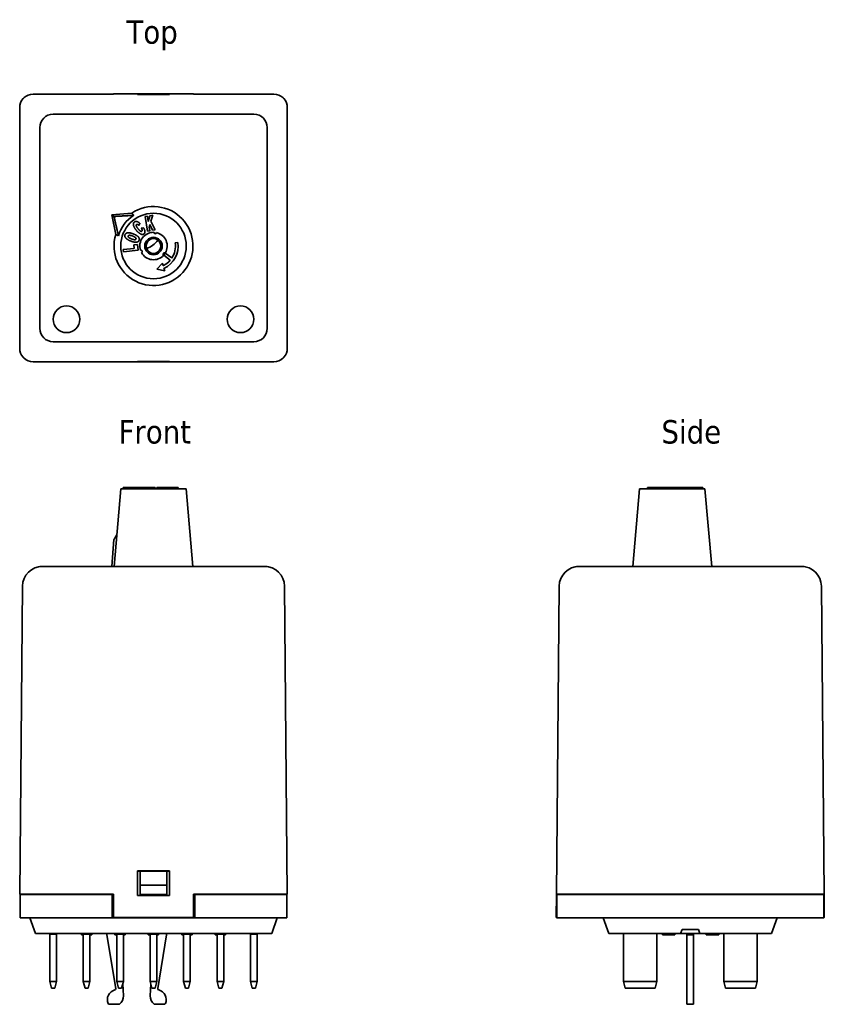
# Model space of a CAD drawing. Header units: millimetres. Extents: x 40 to 160, y 123 to 270.
import ezdxf

# ---------------------------------------------------------------- set-up
doc = ezdxf.new("R2010")
doc.units = ezdxf.units.MM
doc.layers.add('Symbol (ISO)', color=7, linetype='Continuous', lineweight=25)
doc.layers.add('Visible (ISO)', color=7, linetype='Continuous', lineweight=35)
doc.styles.add('Label Text (ISO)', font='TAHOMA.TTF')

msp = doc.modelspace()

# ---------------------------------------------------------------- linework, layer by layer
at = {"layer": 'Visible (ISO)'}
for p, q in [((41.93, 259.28), (53.93, 259.28)), ((65.93, 259.32), (53.93, 259.32)), ((53.93, 259.32), (53.93, 259.28)), ((57.53, 259.29), (62.33, 259.29)), ((57.53, 259.25), (57.53, 259.29)), ((62.33, 259.25), (57.53, 259.25)), ((62.33, 259.29), (62.33, 259.25)), ((65.93, 259.28), (65.93, 259.32)), ((65.93, 259.28), (77.93, 259.28)), ((39.93, 257.28), (39.93, 221.28)), ((44.93, 256.28), (74.93, 256.28)), ((79.93, 257.28), (79.93, 221.28)), ((42.93, 224.28), (42.93, 254.28)), ((76.93, 254.28), (76.93, 224.28)), ((56.68, 241.51), (53.68, 241.25)), ((53.68, 241.25), (54.29, 238.3)), ((54.02, 241), (53.68, 241.25)), ((57.9, 239.96), (57.75, 239.67)), ((58.67, 240.99), (59.01, 241.04)), ((59.03, 238.82), (58.67, 240.99)), ((59.01, 241.04), (59.15, 240.22)), ((59.15, 240.22), (59.36, 241.1)), ((59.36, 241.1), (59.81, 241.17)), ((59.81, 241.17), (59.55, 240.29)), ((59.55, 240.29), (60.18, 239.01)), ((58.08, 239.27), (58.43, 239.32)), ((59.37, 238.87), (59.03, 238.82)), ((59.39, 239.79), (59.28, 239.4)), ((59.28, 239.4), (59.37, 238.87)), ((59.77, 238.94), (59.39, 239.79)), ((60.18, 239.01), (59.77, 238.94)), ((63.17, 237.05), (63.57, 237.11)), ((55.41, 236.05), (57.06, 236.22)), ((55.45, 235.71), (55.41, 236.05)), ((57.64, 235.94), (55.45, 235.71)), ((57.01, 236.75), (57.55, 236.81)), ((57.06, 236.22), (57.01, 236.75)), ((57.55, 236.81), (57.64, 235.94)), ((61.69, 235.52), (62.67, 234.79)), ((60.43, 233.14), (61.25, 234.02)), ((61.25, 234.02), (61.37, 233.64)), ((62.43, 234.47), (61.45, 235.2)), ((61.6, 232.87), (60.43, 233.14)), ((61.49, 233.25), (61.6, 232.87)), ((74.93, 222.28), (44.93, 222.28)), ((53.93, 219.28), (41.93, 219.28)), ((53.93, 219.28), (53.93, 219.25)), ((57.53, 219.32), (62.33, 219.32)), ((57.53, 219.28), (57.53, 219.32)), ((62.33, 219.32), (62.33, 219.28)), ((77.93, 219.28), (65.93, 219.28)), ((65.93, 219.25), (65.93, 219.28)), ((65.93, 219.25), (53.93, 219.25)), ((62.33, 219.28), (57.53, 219.28)), ((55.03, 200.29), (54.03, 188.69)), ((55.03, 200.29), (64.83, 200.29)), ((55.41, 200.29), (55.41, 200.49)), ((55.45, 200.49), (55.41, 200.49)), ((57.64, 200.49), (55.45, 200.49)), ((55.45, 200.29), (55.45, 200.49)), ((57.64, 200.29), (57.64, 200.49)), ((57.82, 200.29), (57.82, 200.49)), ((58.66, 200.29), (58.66, 200.49)), ((59.03, 200.49), (58.67, 200.49)), ((58.67, 200.29), (58.67, 200.49)), ((59.37, 200.49), (59.03, 200.49)), ((59.03, 200.29), (59.03, 200.49)), ((59.39, 200.49), (59.37, 200.49)), ((59.37, 200.29), (59.37, 200.49)), ((59.77, 200.49), (59.39, 200.49)), ((59.39, 200.29), (59.39, 200.49)), ((60.18, 200.49), (59.77, 200.49)), ((59.77, 200.29), (59.77, 200.49)), ((60.18, 200.29), (60.18, 200.49)), ((60.43, 200.29), (60.43, 200.49)), ((61.6, 200.49), (60.43, 200.49)), ((61.6, 200.49), (63.61, 200.49)), ((61.6, 200.29), (61.6, 200.49)), ((63.61, 200.29), (63.61, 200.49)), ((64.83, 200.29), (65.83, 188.69)), ((132.55, 200.29), (131.55, 188.69)), ((132.55, 200.29), (142.35, 200.29)), ((134.12, 200.49), (133.74, 200.49)), ((133.74, 200.29), (133.74, 200.49)), ((134.12, 200.49), (137.98, 200.49)), ((134.12, 200.29), (134.12, 200.49)), ((137.98, 200.29), (137.98, 200.49)), ((138.02, 200.29), (138.02, 200.49)), ((139.17, 200.29), (139.17, 200.49)), ((139.74, 200.49), (139.68, 200.49)), ((139.68, 200.29), (139.68, 200.49)), ((139.8, 200.49), (139.74, 200.49)), ((139.74, 200.29), (139.74, 200.49)), ((139.87, 200.49), (139.8, 200.49)), ((139.8, 200.29), (139.8, 200.49)), ((141.16, 200.49), (139.87, 200.49)), ((139.87, 200.29), (139.87, 200.49)), ((142.04, 200.49), (141.16, 200.49)), ((141.16, 200.29), (141.16, 200.49)), ((142.04, 200.29), (142.04, 200.49)), ((142.35, 200.29), (143.35, 188.69)), ((54.02, 192.69), (53.68, 188.69)), ((42.93, 188.69), (44.93, 188.69)), ((42.93, 188.69), (42.93, 188.69)), ((43.35, 188.69), (42.93, 188.69)), ((43.72, 188.69), (43.35, 188.69)), ((44.93, 188.69), (43.72, 188.69)), ((74.93, 188.69), (44.93, 188.69)), ((74.93, 188.69), (44.93, 188.69)), ((76.15, 188.69), (74.93, 188.69)), ((74.93, 188.69), (76.93, 188.69)), ((76.52, 188.69), (76.15, 188.69)), ((76.93, 188.69), (76.52, 188.69)), ((76.93, 188.69), (76.93, 188.69)), ((123.56, 188.69), (123.15, 188.69)), ((123.15, 188.69), (125.15, 188.69)), ((123.15, 188.69), (123.15, 188.69)), ((123.93, 188.69), (123.56, 188.69)), ((125.15, 188.69), (123.93, 188.69)), ((155.15, 188.69), (125.15, 188.69)), ((155.15, 188.69), (125.15, 188.69)), ((156.37, 188.69), (155.15, 188.69)), ((155.15, 188.69), (157.15, 188.69)), ((156.74, 188.69), (156.37, 188.69)), ((157.15, 188.69), (156.74, 188.69)), ((157.15, 188.69), (157.15, 188.69)), ((40.35, 185.72), (39.93, 139.69)), ((79.93, 139.69), (79.52, 185.72)), ((120.56, 185.72), (120.15, 139.69)), ((160.15, 139.69), (159.74, 185.72)), ((57.53, 143.19), (62.33, 143.19)), ((57.53, 139.49), (57.53, 143.19)), ((57.93, 143.14), (57.53, 143.14)), ((57.93, 143.14), (57.93, 141.06)), ((61.93, 143.14), (57.93, 143.14)), ((59.43, 143.19), (59.43, 143.14)), ((60.43, 143.14), (60.43, 143.19)), ((61.93, 141.06), (61.93, 143.14)), ((62.33, 143.14), (61.93, 143.14)), ((62.33, 143.19), (62.33, 139.49)), ((57.93, 141.06), (57.93, 139.64)), ((61.93, 141.06), (57.93, 141.06)), ((61.93, 139.64), (61.93, 141.06)), ((40.44, 139.69), (39.93, 139.69)), ((39.98, 139.64), (42.98, 139.64)), ((39.98, 136.14), (39.98, 139.64)), ((41.93, 139.69), (40.6, 139.69)), ((41.68, 139.64), (41.68, 139.69)), ((53.93, 139.69), (41.93, 139.69)), ((53.73, 139.64), (42.98, 139.64)), ((53.73, 136.14), (53.73, 139.64)), ((53.93, 139.69), (53.93, 136.19)), ((62.33, 139.49), (57.53, 139.49)), ((61.93, 139.64), (57.93, 139.64)), ((57.93, 139.49), (57.93, 139.64)), ((61.93, 139.64), (61.93, 139.49)), ((77.93, 139.69), (65.93, 139.69)), ((65.93, 136.19), (65.93, 139.69)), ((76.88, 139.64), (66.13, 139.64)), ((66.13, 136.14), (66.13, 139.64)), ((76.88, 139.64), (79.88, 139.64)), ((79.27, 139.69), (77.93, 139.69)), ((78.18, 139.64), (78.18, 139.69)), ((79.93, 139.69), (79.42, 139.69)), ((79.88, 136.14), (79.88, 139.64)), ((120.12, 136.19), (120.15, 139.69)), ((120.66, 139.69), (120.15, 139.69)), ((120.2, 139.64), (123.2, 139.64)), ((120.2, 136.14), (120.2, 139.64)), ((122.15, 139.69), (120.82, 139.69)), ((121.65, 139.69), (121.65, 139.64)), ((121.9, 139.64), (121.9, 139.69)), ((158.15, 139.69), (122.15, 139.69)), ((157.1, 139.64), (123.2, 139.64)), ((157.1, 139.64), (160.1, 139.64)), ((159.48, 139.69), (158.15, 139.69)), ((158.4, 139.64), (158.4, 139.69)), ((158.65, 139.64), (158.65, 139.69)), ((160.15, 139.69), (159.64, 139.69)), ((160.1, 136.14), (160.1, 139.64)), ((160.15, 139.69), (160.18, 136.19)), ((42.98, 136.14), (39.98, 136.14)), ((41.43, 136.14), (42.27, 133.84)), ((42.98, 136.14), (53.73, 136.14)), ((66.13, 136.14), (53.73, 136.14)), ((65.93, 136.19), (53.93, 136.19)), ((66.13, 136.14), (76.88, 136.14)), ((79.88, 136.14), (76.88, 136.14)), ((78.43, 136.14), (77.6, 133.84)), ((120.2, 136.19), (120.12, 136.19)), ((123.2, 136.14), (120.2, 136.14)), ((123.2, 136.14), (157.1, 136.14)), ((127.15, 136.14), (127.99, 133.84)), ((153.15, 136.14), (152.31, 133.84)), ((160.1, 136.14), (157.1, 136.14)), ((160.18, 136.19), (160.1, 136.19)), ((138.71, 133.84), (138.93, 134.44)), ((138.93, 134.44), (141.37, 134.44)), ((141.37, 134.44), (141.59, 133.84)), ((42.93, 133.84), (42.27, 133.84)), ((42.93, 133.84), (76.93, 133.84)), ((44.43, 133.74), (44.43, 133.84)), ((44.43, 133.74), (44.43, 126.64)), ((44.43, 133.74), (45.43, 133.74)), ((45.43, 133.84), (45.43, 133.74)), ((45.43, 126.64), (45.43, 133.74)), ((49.15, 133.84), (49.15, 133.64)), ((49.24, 133.84), (49.24, 133.64)), ((49.43, 133.64), (49.24, 133.64)), ((49.43, 133.74), (49.43, 133.84)), ((49.43, 133.74), (49.43, 126.64)), ((49.43, 133.74), (50.43, 133.74)), ((50.43, 133.84), (50.43, 133.74)), ((50.43, 126.64), (50.43, 133.74)), ((50.62, 133.64), (50.43, 133.64)), ((50.62, 133.84), (50.62, 133.64)), ((50.71, 133.84), (50.71, 133.64)), ((52.98, 133.84), (52.98, 133.64)), ((54.3, 125.62), (52.98, 133.64)), ((54.17, 133.84), (54.17, 133.64)), ((54.25, 133.84), (54.25, 133.64)), ((54.43, 133.64), (54.25, 133.64)), ((54.43, 133.74), (54.43, 133.84)), ((54.43, 133.74), (54.43, 126.64)), ((54.43, 133.74), (55.43, 133.74)), ((55.43, 133.84), (55.43, 133.74)), ((55.43, 126.64), (55.43, 133.74)), ((55.7, 133.64), (55.43, 133.64)), ((55.7, 133.84), (55.7, 133.64)), ((55.71, 133.84), (55.71, 133.64)), ((59.15, 133.84), (59.15, 133.64)), ((59.18, 133.84), (59.18, 133.64)), ((59.43, 133.64), (59.18, 133.64)), ((59.43, 133.74), (59.43, 133.84)), ((59.43, 133.74), (59.43, 126.64)), ((59.43, 133.74), (60.43, 133.74)), ((60.43, 133.84), (60.43, 133.74)), ((60.43, 126.64), (60.43, 133.74)), ((60.51, 133.64), (60.43, 133.64)), ((60.51, 133.84), (60.51, 133.64)), ((60.68, 133.64), (60.51, 133.64)), ((61.88, 133.64), (60.56, 125.62)), ((60.68, 133.84), (60.68, 133.64)), ((61.88, 133.84), (61.88, 133.64)), ((64.15, 133.84), (64.15, 133.64)), ((64.15, 133.84), (64.15, 133.64)), ((64.17, 133.84), (64.17, 133.64)), ((64.37, 133.64), (64.17, 133.64)), ((64.37, 133.84), (64.37, 133.64)), ((64.43, 133.74), (64.43, 133.84)), ((64.43, 133.74), (64.43, 126.64)), ((64.43, 133.74), (65.43, 133.74)), ((65.43, 133.84), (65.43, 133.74)), ((65.43, 126.64), (65.43, 133.74)), ((65.71, 133.84), (65.71, 133.64)), ((65.71, 133.84), (65.71, 133.64)), ((69.17, 133.84), (69.17, 133.64)), ((69.18, 133.64), (69.17, 133.64)), ((69.18, 133.84), (69.18, 133.64)), ((69.33, 133.64), (69.18, 133.64)), ((69.33, 133.84), (69.33, 133.64)), ((69.43, 133.64), (69.33, 133.64)), ((69.43, 133.74), (69.43, 133.84)), ((69.43, 133.74), (69.43, 126.64)), ((69.43, 133.74), (70.43, 133.74)), ((70.43, 133.84), (70.43, 133.74)), ((70.43, 126.64), (70.43, 133.74)), ((70.48, 133.64), (70.43, 133.64)), ((70.48, 133.84), (70.48, 133.64)), ((70.69, 133.84), (70.69, 133.64)), ((70.7, 133.84), (70.7, 133.64)), ((74.43, 133.74), (74.43, 133.84)), ((74.43, 133.74), (74.43, 126.64)), ((74.43, 133.74), (75.43, 133.74)), ((75.43, 133.84), (75.43, 133.74)), ((75.43, 126.64), (75.43, 133.74)), ((77.6, 133.84), (76.93, 133.84)), ((128.65, 133.84), (127.99, 133.84)), ((128.65, 133.84), (138.71, 133.84)), ((130.15, 126.64), (130.15, 133.74)), ((135.15, 133.74), (135.15, 126.64)), ((136, 133.84), (136, 133.64)), ((136.31, 133.84), (136.31, 133.64)), ((136.47, 133.64), (136.31, 133.64)), ((136.47, 133.84), (136.47, 133.64)), ((136.73, 133.64), (136.47, 133.64)), ((136.73, 133.84), (136.73, 133.64)), ((137.13, 133.84), (137.13, 133.64)), ((137.44, 133.84), (137.44, 133.64)), ((137.59, 133.64), (137.44, 133.64)), ((137.59, 133.84), (137.59, 133.64)), ((137.86, 133.64), (137.59, 133.64)), ((137.86, 133.84), (137.86, 133.64)), ((141.59, 133.84), (138.71, 133.84)), ((139.65, 133.84), (139.65, 133.64)), ((139.65, 133.64), (140.65, 133.64)), ((139.65, 133.64), (139.65, 125.62)), ((140.65, 133.84), (140.65, 133.64)), ((140.65, 125.62), (140.65, 133.64)), ((141.59, 133.84), (151.65, 133.84)), ((142.5, 133.84), (142.5, 133.64)), ((142.81, 133.84), (142.81, 133.64)), ((142.97, 133.64), (142.81, 133.64)), ((142.97, 133.84), (142.97, 133.64)), ((143.23, 133.64), (142.97, 133.64)), ((143.23, 133.84), (143.23, 133.64)), ((143.48, 133.84), (143.48, 133.64)), ((143.51, 133.84), (143.51, 133.64)), ((143.54, 133.84), (143.54, 133.64)), ((144.37, 133.84), (144.37, 133.64)), ((144.43, 133.64), (144.37, 133.64)), ((144.43, 133.84), (144.43, 133.64)), ((144.44, 133.84), (144.44, 133.64)), ((145.15, 126.64), (145.15, 133.74)), ((150.15, 133.74), (150.15, 126.64)), ((152.31, 133.84), (151.65, 133.84)), ((45.43, 126.64), (44.43, 126.64)), ((44.7, 125.64), (44.43, 126.64)), ((45.43, 126.64), (45.16, 125.64)), ((50.43, 126.64), (49.43, 126.64)), ((49.7, 125.64), (49.43, 126.64)), ((50.43, 126.64), (50.16, 125.64)), ((55.43, 126.64), (54.43, 126.64)), ((54.7, 125.64), (54.43, 126.64)), ((55.43, 126.64), (55.16, 125.64)), ((60.43, 126.64), (59.43, 126.64)), ((59.7, 125.64), (59.43, 126.64)), ((60.43, 126.64), (60.16, 125.64)), ((65.43, 126.64), (64.43, 126.64)), ((64.7, 125.64), (64.43, 126.64)), ((65.43, 126.64), (65.16, 125.64)), ((70.43, 126.64), (69.43, 126.64)), ((69.7, 125.64), (69.43, 126.64)), ((70.43, 126.64), (70.16, 125.64)), ((75.43, 126.64), (74.43, 126.64)), ((74.7, 125.64), (74.43, 126.64)), ((75.43, 126.64), (75.16, 125.64)), ((130.15, 126.64), (130.42, 125.64)), ((135.15, 126.64), (130.15, 126.64)), ((134.88, 125.64), (135.15, 126.64)), ((150.15, 126.64), (145.15, 126.64)), ((145.42, 125.64), (145.15, 126.64)), ((149.88, 125.64), (150.15, 126.64)), ((44.7, 125.64), (45.16, 125.64)), ((49.7, 125.64), (50.16, 125.64)), ((54.7, 125.64), (55.16, 125.64)), ((55.34, 126.3), (55.43, 124.51)), ((59.43, 124.51), (59.52, 126.3)), ((59.7, 125.64), (60.16, 125.64)), ((64.7, 125.64), (65.16, 125.64)), ((69.7, 125.64), (70.16, 125.64)), ((74.7, 125.64), (75.16, 125.64)), ((130.42, 125.64), (134.88, 125.64)), ((139.65, 125.62), (139.65, 125.39)), ((139.65, 123.36), (139.65, 125.39)), ((140.65, 125.39), (140.65, 125.62)), ((140.65, 125.39), (140.65, 123.36)), ((145.42, 125.64), (149.88, 125.64)), ((54.83, 123.24), (53.33, 123.24)), ((61.53, 123.24), (60.03, 123.24)), ((139.65, 123.24), (139.65, 123.36)), ((139.65, 123.24), (140.65, 123.24)), ((140.65, 123.36), (140.65, 123.24))]:
    msp.add_line(p, q, dxfattribs=at)
for centre, radius in [((59.93, 236.58), 4.9), ((59.93, 236.58), 1.3), ((59.93, 236.58), 1.1), ((46.93, 225.63), 2), ((72.93, 225.63), 2)]:
    msp.add_circle(centre, radius, dxfattribs=at)
for centre, radius, start, end in [((44.93, 254.28), 2, 90, 180), ((74.93, 254.28), 2, 0, 90), ((59.93, 236.58), 5.9, 163.0495, 123.47), ((59.93, 236.58), 5.46, 122.8188, 163.7007), ((59.93, 236.58), 2.05, 88.8518, 197.6677), ((60.17, 238.62), 0.2, 176.0558, 350.4637), ((59.93, 236.58), 2.05, 328.8585, 77.6677), ((57.93, 239.28), 3.2, 287.4245, 325.6333), ((59.93, 236.58), 3.68, 294.9853, 8.2597), ((59.93, 236.58), 3.28, 326.7597, 8.2597), ((58.05, 235.77), 0.2, 296.0558, 110.4637), ((59.93, 236.58), 2.05, 208.8518, 317.661), ((61.57, 235.36), 0.2, 53.2597, 233.2597), ((59.93, 236.58), 2.05, 317.661, 328.8585), ((59.93, 236.58), 3.28, 295.9854, 319.7598), ((44.93, 224.28), 2, 180, 270), ((74.93, 224.28), 2, 270, 0), ((43.35, 185.69), 3, 90, 179.4863), ((76.52, 185.69), 3, 0.5137, 90), ((123.56, 185.69), 3, 90, 179.4863), ((156.74, 185.69), 3, 0.5137, 90), ((130.95, 134.64), 1.2, 221.8103, 228.1897), ((134.35, 134.64), 1.2, 311.8103, 318.1897), ((145.95, 134.64), 1.2, 221.8103, 228.1897), ((149.35, 134.64), 1.2, 311.8103, 318.1897), ((54.53, 123.94), 1.5, 104.6073, 202.6199), ((54.1, 125.58), 0.2, 284.6073, 9.334), ((60.76, 125.58), 0.2, 170.666, 255.3927), ((60.33, 123.94), 1.5, 337.3801, 75.3927), ((53.93, 124.44), 1.5, 306.8699, 2.8207), ((60.93, 124.44), 1.5, 177.1793, 233.1301), ((53.33, 123.44), 0.2, 202.6199, 270), ((61.53, 123.44), 0.2, 270, 337.3801)]:
    msp.add_arc(centre, radius, start, end, dxfattribs=at)
for centre, major_axis, start_param, end_param in [((41.93, 257.28), (-1.41, 1.41), 5.497827, 6.227313), ((77.93, 257.28), (1.41, 1.41), 0.055872, 0.785358), ((41.93, 257.28), (-1.41, 1.41), 0.055872, 0.785358), ((77.93, 257.28), (1.41, 1.41), 5.497827, 6.227313), ((41.93, 221.28), (-1.41, -1.41), 5.497827, 6.227313), ((77.93, 221.28), (1.41, -1.41), 0.055872, 0.785358), ((41.93, 221.28), (-1.41, -1.41), 0.055872, 0.785358), ((77.93, 221.28), (1.41, -1.41), 5.497827, 6.227313)]:
    msp.add_ellipse(centre, major_axis=major_axis, ratio=0.99992, start_param=start_param, end_param=end_param, dxfattribs=at)
for points, degree, knots in [([(40.52, 258.7), (40.5, 258.68), (40.49, 258.67), (40.46, 258.64), (40.45, 258.63), (40.44, 258.62)], 3, [0.15375078, 0.15375078, 0.15375078, 0.15375078, 0.15986682, 0.15986682, 0.16481013, 0.16481013, 0.16481013, 0.16481013]), ([(40.6, 258.77), (40.59, 258.76), (40.58, 258.75), (40.55, 258.73), (40.53, 258.71), (40.52, 258.7)], 3, [0.44787691, 0.44787691, 0.44787691, 0.44787691, 0.45282021, 0.45282021, 0.45893626, 0.45893626, 0.45893626, 0.45893626]), ([(79.35, 258.7), (79.33, 258.71), (79.32, 258.73), (79.29, 258.75), (79.28, 258.76), (79.27, 258.77)], 3, [0.76643376, 0.76643376, 0.76643376, 0.76643376, 0.77254995, 0.77254995, 0.77749326, 0.77749326, 0.77749326, 0.77749326]), ([(79.42, 258.62), (79.41, 258.63), (79.4, 258.64), (79.38, 258.67), (79.36, 258.68), (79.35, 258.7)], 3, [1.06056783, 1.06056783, 1.06056783, 1.06056783, 1.06551114, 1.06551114, 1.07162733, 1.07162733, 1.07162733, 1.07162733]), ([(40.44, 219.95), (40.45, 219.94), (40.46, 219.93), (40.49, 219.9), (40.5, 219.88), (40.52, 219.87)], 3, [1.06056783, 1.06056783, 1.06056783, 1.06056783, 1.06551114, 1.06551114, 1.07162733, 1.07162733, 1.07162733, 1.07162733]), ([(40.52, 219.87), (40.53, 219.85), (40.55, 219.84), (40.58, 219.81), (40.59, 219.8), (40.6, 219.79)], 3, [0.76643376, 0.76643376, 0.76643376, 0.76643376, 0.77254995, 0.77254995, 0.77749326, 0.77749326, 0.77749326, 0.77749326]), ([(79.27, 219.79), (79.28, 219.8), (79.29, 219.81), (79.32, 219.84), (79.33, 219.85), (79.35, 219.87)], 3, [0.44787691, 0.44787691, 0.44787691, 0.44787691, 0.45282021, 0.45282021, 0.45893626, 0.45893626, 0.45893626, 0.45893626]), ([(79.35, 219.87), (79.36, 219.88), (79.38, 219.9), (79.4, 219.93), (79.41, 219.94), (79.42, 219.95)], 3, [0.15375078, 0.15375078, 0.15375078, 0.15375078, 0.15986682, 0.15986682, 0.16481013, 0.16481013, 0.16481013, 0.16481013]), ([(58.52, 200.49), (58.38, 200.49), (58.07, 200.49), (57.83, 200.49), (57.82, 200.49)], 2, [0, 0, 0, 1, 2, 2.047656, 2.047656, 2.047656]), ([(58.66, 200.49), (58.66, 200.49), (58.63, 200.49), (58.52, 200.49)], 2, [1.723621, 1.723621, 1.723621, 2, 3, 3, 3]), ([(138.31, 200.49), (138.14, 200.49), (138.02, 200.49), (138.02, 200.49)], 2, [0, 0, 0, 1, 1.745327, 1.745327, 1.745327]), ([(139.17, 200.49), (139.07, 200.49), (138.81, 200.49), (138.48, 200.49), (138.31, 200.49)], 2, [0.280609, 0.280609, 0.280609, 1, 2, 3, 3, 3]), ([(139.68, 200.49), (139.58, 200.49), (139.37, 200.49), (139.28, 200.49)], 2, [1.34813, 1.34813, 1.34813, 2, 3, 3, 3]), ([(40.44, 139.69), (40.45, 139.69), (40.46, 139.69), (40.49, 139.69), (40.5, 139.69), (40.52, 139.69)], 3, [1.06056783, 1.06056783, 1.06056783, 1.06056783, 1.06551114, 1.06551114, 1.07162733, 1.07162733, 1.07162733, 1.07162733]), ([(40.52, 139.69), (40.53, 139.69), (40.55, 139.69), (40.58, 139.69), (40.59, 139.69), (40.6, 139.69)], 3, [0.76643376, 0.76643376, 0.76643376, 0.76643376, 0.77254995, 0.77254995, 0.77749326, 0.77749326, 0.77749326, 0.77749326]), ([(79.27, 139.69), (79.28, 139.69), (79.29, 139.69), (79.32, 139.69), (79.33, 139.69), (79.35, 139.69)], 3, [0.44787691, 0.44787691, 0.44787691, 0.44787691, 0.45282021, 0.45282021, 0.45893626, 0.45893626, 0.45893626, 0.45893626]), ([(79.35, 139.69), (79.36, 139.69), (79.38, 139.69), (79.4, 139.69), (79.41, 139.69), (79.42, 139.69)], 3, [0.15375078, 0.15375078, 0.15375078, 0.15375078, 0.15986682, 0.15986682, 0.16481013, 0.16481013, 0.16481013, 0.16481013]), ([(120.66, 139.69), (120.67, 139.69), (120.68, 139.69), (120.71, 139.69), (120.72, 139.69), (120.73, 139.69)], 3, [0.44787691, 0.44787691, 0.44787691, 0.44787691, 0.45282021, 0.45282021, 0.45893626, 0.45893626, 0.45893626, 0.45893626]), ([(120.73, 139.69), (120.75, 139.69), (120.76, 139.69), (120.79, 139.69), (120.8, 139.69), (120.82, 139.69)], 3, [0.15375078, 0.15375078, 0.15375078, 0.15375078, 0.15986682, 0.15986682, 0.16481013, 0.16481013, 0.16481013, 0.16481013]), ([(159.48, 139.69), (159.49, 139.69), (159.51, 139.69), (159.53, 139.69), (159.55, 139.69), (159.56, 139.69)], 3, [1.06056783, 1.06056783, 1.06056783, 1.06056783, 1.06551114, 1.06551114, 1.07162733, 1.07162733, 1.07162733, 1.07162733]), ([(159.56, 139.69), (159.58, 139.69), (159.59, 139.69), (159.62, 139.69), (159.63, 139.69), (159.64, 139.69)], 3, [0.76643376, 0.76643376, 0.76643376, 0.76643376, 0.77254995, 0.77254995, 0.77749326, 0.77749326, 0.77749326, 0.77749326]), ([(49.24, 133.64), (49.21, 133.64), (49.19, 133.64), (49.17, 133.64), (49.15, 133.64), (49.15, 133.64)], 3, [-0.08751207, -0.08751207, -0.08751207, -0.08751207, -0.03213968, -0.03213968, 0, 0, 0, 0]), ([(50.71, 133.64), (50.71, 133.64), (50.7, 133.64), (50.67, 133.64), (50.65, 133.64), (50.62, 133.64)], 3, [-0.04628431, -0.04628431, -0.04628431, -0.04628431, -0.0192821, -0.0192821, 0, 0, 0, 0]), ([(54.25, 133.64), (54.22, 133.64), (54.2, 133.64), (54.18, 133.64), (54.17, 133.64), (54.17, 133.64)], 3, [-0.07575972, -0.07575972, -0.07575972, -0.07575972, -0.02935871, -0.02935871, 0, 0, 0, 0]), ([(59.18, 133.64), (59.18, 133.64), (59.18, 133.64), (59.17, 133.64), (59.15, 133.64), (59.15, 133.64)], 3, [-0.02913872, -0.02913872, -0.02913872, -0.02913872, -0.02875263, -0.02875263, 0, 0, 0, 0]), ([(64.17, 133.64), (64.16, 133.64), (64.16, 133.64), (64.16, 133.64), (64.15, 133.64), (64.15, 133.64)], 3, [-0.05508981, -0.05508981, -0.05508981, -0.05508981, -0.01261077, -0.01261077, 0, 0, 0, 0]), ([(65.71, 133.64), (65.71, 133.64), (65.71, 133.64), (65.69, 133.64), (65.68, 133.64), (65.64, 133.64), (65.61, 133.64), (65.57, 133.64)], 3, [-0.0318597, -0.0318597, -0.0318597, -0.0318597, -0.02471695, -0.02471695, -0.01611124, -0.01611124, 0, 0, 0, 0]), ([(70.69, 133.64), (70.66, 133.64), (70.64, 133.64), (70.61, 133.64), (70.59, 133.64), (70.56, 133.64), (70.54, 133.64), (70.53, 133.64), (70.51, 133.64), (70.48, 133.64), (70.48, 133.64), (70.48, 133.64)], 3, [-0.09896045, -0.09896045, -0.09896045, -0.09896045, -0.0750712, -0.0750712, -0.05445171, -0.05445171, -0.03210432, -0.03210432, -0.01922608, -0.01922608, 0, 0, 0, 0]), ([(136.31, 133.64), (136.31, 133.64), (136.31, 133.64), (136.3, 133.64), (136.29, 133.64), (136.27, 133.64), (136.26, 133.64), (136.24, 133.64), (136.22, 133.64), (136.13, 133.64), (136.06, 133.64), (136, 133.64)], 3, [-0.09896045, -0.09896045, -0.09896045, -0.09896045, -0.0750712, -0.0750712, -0.05445171, -0.05445171, -0.03210432, -0.03210432, -0.01922608, -0.01922608, 0, 0, 0, 0]), ([(136.88, 133.64), (136.85, 133.64), (136.81, 133.64), (136.76, 133.64), (136.75, 133.64), (136.73, 133.64)], 3, [-0.0318597, -0.0318597, -0.0318597, -0.0318597, -0.02471695, -0.02471695, -0.02150391, -0.02150391, -0.02150391, -0.02150391]), ([(137.13, 133.64), (137.11, 133.64), (137.09, 133.64), (137.03, 133.64), (136.97, 133.64), (136.88, 133.64)], 3, [-0.04134881, -0.04134881, -0.04134881, -0.04134881, -0.0267443, -0.0267443, 0, 0, 0, 0]), ([(137.44, 133.64), (137.43, 133.64), (137.43, 133.64), (137.42, 133.64), (137.42, 133.64), (137.4, 133.64), (137.39, 133.64), (137.36, 133.64), (137.34, 133.64), (137.26, 133.64), (137.19, 133.64), (137.13, 133.64)], 3, [-0.09896045, -0.09896045, -0.09896045, -0.09896045, -0.0750712, -0.0750712, -0.05445171, -0.05445171, -0.03210432, -0.03210432, -0.01922608, -0.01922608, 0, 0, 0, 0]), ([(142.81, 133.64), (142.81, 133.64), (142.81, 133.64), (142.8, 133.64), (142.79, 133.64), (142.77, 133.64), (142.76, 133.64), (142.74, 133.64), (142.72, 133.64), (142.63, 133.64), (142.56, 133.64), (142.5, 133.64)], 3, [-0.09896045, -0.09896045, -0.09896045, -0.09896045, -0.0750712, -0.0750712, -0.05445171, -0.05445171, -0.03210432, -0.03210432, -0.01922608, -0.01922608, 0, 0, 0, 0]), ([(143.4, 133.64), (143.36, 133.64), (143.32, 133.64), (143.27, 133.64), (143.25, 133.64), (143.23, 133.64)], 3, [-0.05426751, -0.05426751, -0.05426751, -0.05426751, -0.04746039, -0.04746039, -0.04421096, -0.04421096, -0.04421096, -0.04421096]), ([(143.92, 133.64), (143.85, 133.64), (143.78, 133.64), (143.68, 133.64), (143.6, 133.64), (143.54, 133.64)], 3, [-0.06810404, -0.06810404, -0.06810404, -0.06810404, -0.020358, -0.020358, 0, 0, 0, 0]), ([(144.37, 133.64), (144.37, 133.64), (144.37, 133.64), (144.36, 133.64), (144.35, 133.64), (144.32, 133.64), (144.29, 133.64), (144.23, 133.64), (144.19, 133.64), (144.07, 133.64), (143.99, 133.64), (143.92, 133.64)], 3, [-0.09448366, -0.09448366, -0.09448366, -0.09448366, -0.07854395, -0.07854395, -0.0638542, -0.0638542, -0.03998122, -0.03998122, -0.02102332, -0.02102332, 0, 0, 0, 0])]:
    msp.add_open_spline(points, degree=degree, knots=knots, dxfattribs=at)
for points, weights in [([(56.68, 241.51), (56.8, 241.37), (56.91, 241.24)], [1, 1.00068728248, 1]), ([(56.97, 241.17), (55.72, 241.09), (54.02, 241)], [1, 1.0294652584, 1]), ([(54.02, 241), (54.42, 239.34), (54.69, 238.12)], [1, 1.0294652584, 1]), ([(56.91, 241.24), (56.94, 241.21), (56.97, 241.17)], [1, 1.00005830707, 1]), ([(54.6, 238.16), (54.45, 238.23), (54.29, 238.3)], [1, 1.00068728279, 1]), ([(54.69, 238.12), (54.65, 238.14), (54.6, 238.16)], [1, 1.0000583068, 1]), ([(54.02, 192.69), (54.25, 193.14), (54.44, 193.44)], [1, 1.01725434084, 1.01430100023])]:
    msp.add_rational_spline(points, weights, degree=2, dxfattribs=at)
for points, degree in [([(57.35, 238.94), (57.01, 239.37), (56.87, 240.01), (57.08, 240.17)], 2), ([(57.08, 240.17), (57.24, 240.3), (57.64, 240.19), (57.9, 239.96)], 2), ([(55.67, 238.27), (55.77, 238.52), (56.43, 238.59), (56.92, 238.39)], 2), ([(57.4, 239.78), (57.31, 239.71), (57.38, 239.53)], 2), ([(58.52, 238.41), (58.38, 238.3), (58.07, 238.32), (57.61, 238.63), (57.35, 238.94)], 2), ([(57.38, 239.53), (57.43, 239.39), (57.62, 239.16)], 2), ([(57.63, 239.76), (57.56, 239.8), (57.44, 239.82), (57.4, 239.78)], 2), ([(57.62, 239.16), (57.85, 238.88), (58.1, 238.73), (58.18, 238.8)], 2), ([(57.75, 239.67), (57.67, 239.73), (57.63, 239.76)], 2), ([(58.18, 238.8), (58.26, 238.86), (58.2, 239.09), (58.08, 239.27)], 2), ([(58.43, 239.32), (58.56, 239.1), (58.67, 238.76), (58.63, 238.51), (58.52, 238.41)], 2), ([(56.52, 237.32), (56.02, 237.52), (55.57, 238.02), (55.67, 238.27)], 2), ([(56.65, 237.64), (56.33, 237.76), (56.11, 237.99), (56.14, 238.08)], 2), ([(56.14, 238.08), (56.18, 238.18), (56.5, 238.19), (56.79, 238.08)], 2), ([(57.79, 237.45), (57.72, 237.27), (57.41, 237.13), (56.87, 237.18), (56.52, 237.32)], 2), ([(57.31, 237.62), (57.27, 237.52), (56.95, 237.52), (56.65, 237.64)], 2), ([(56.79, 238.08), (57.13, 237.94), (57.35, 237.72), (57.31, 237.62)], 2), ([(56.92, 238.39), (57.28, 238.25), (57.69, 237.95), (57.85, 237.62), (57.79, 237.45)], 2), ([(57.79, 200.49), (57.74, 200.49), (57.64, 200.49)], 2), ([(57.82, 200.49), (57.82, 200.49), (57.79, 200.49)], 2), ([(139.28, 200.49), (139.17, 200.49), (139.17, 200.49)], 2), ([(55.71, 133.64), (55.71, 133.64), (55.71, 133.64), (55.7, 133.64)], 3), ([(64.15, 133.64), (64.15, 133.64), (64.15, 133.64), (64.15, 133.64)], 3), ([(64.43, 133.64), (64.41, 133.64), (64.38, 133.64), (64.37, 133.64)], 3), ([(65.57, 133.64), (65.53, 133.64), (65.48, 133.64), (65.43, 133.64)], 3), ([(65.71, 133.64), (65.71, 133.64), (65.71, 133.64), (65.71, 133.64)], 3), ([(70.7, 133.64), (70.7, 133.64), (70.69, 133.64), (70.69, 133.64)], 3), ([(143.48, 133.64), (143.45, 133.64), (143.43, 133.64), (143.4, 133.64)], 3), ([(143.51, 133.64), (143.49, 133.64), (143.48, 133.64), (143.48, 133.64)], 3), ([(143.54, 133.64), (143.53, 133.64), (143.52, 133.64), (143.51, 133.64)], 3), ([(144.44, 133.64), (144.44, 133.64), (144.44, 133.64), (144.43, 133.64)], 3)]:
    msp.add_open_spline(points, degree=degree, dxfattribs=at)

# ---------------------------------------------------------------- texts
at = {"layer": 'Symbol (ISO)', "char_height": 3.5, "attachment_point": 7, "style": 'Label Text (ISO)'}
for s, insert in [('Top', (55.89, 265.82)), ('Side', (135.84, 206.99))]:
    msp.add_mtext(s, dxfattribs=dict(at, insert=insert))
at = {"layer": 'Symbol (ISO)', "insert": (54.71, 206.99), "char_height": 3.5, "attachment_point": 7, "line_spacing_factor": 1.16, "style": 'Label Text (ISO)'}
msp.add_mtext('Front', dxfattribs=at)

doc.saveas('drawing.dxf')
